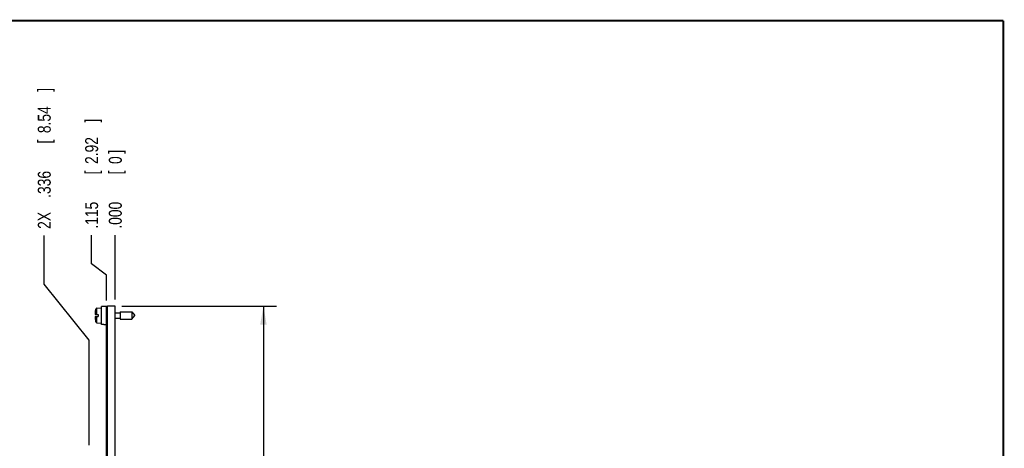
# Model space of a CAD drawing. Header units: inches. Extents: x 0.2 to 16.8, y 0.1 to 10.8.
# Tile 16 of 16: x 7.2 to 16.8, y 6.6 to 10.8. Entities that reach past the tile are written whole.
import ezdxf

# ---------------------------------------------------------------- set-up
doc = ezdxf.new("R2010")
doc.units = ezdxf.units.IN
doc.header["$LTSCALE"] = 0.935
doc.header["$MEASUREMENT"] = 0
doc.layers.get('0').update_dxf_attribs({"linetype": 'CONTINUOUS'})
doc.layers.add('DIMENSIONS', color=7, linetype='CONTINUOUS')
doc.styles.get("Standard").update_dxf_attribs({"font": 'txt', "width": 0.8})
doc.dimstyles.new('DIMSTYLE_1', dxfattribs={"dimtxt": 0.125, "dimasz": 0.18, "dimexe": 0.18, "dimexo": 0.0625, "dimgap": 0.09, "dimtad": 0, "dimtih": 1, "dimtoh": 1, "dimdec": 3, "dimlfac": 1.333333, "dimzin": 4, "dimdsep": 46, "dimtxsty": 'STANDARD', "dimblk": '_FILLED', "dimblk1": '_FILLED', "dimblk2": '_FILLED', "dimcen": 0.09, "dimadec": 0, "dimazin": 0, "dimtp": 0.005, "dimtm": 0.005, "dimtfac": 1, "dimtdec": 3, "dimtofl": 0, "dimtmove": 0, "dimatfit": 3, "dimldrblk": '_FILLED', "dimfxl": 1, "dimtolj": 1, "dimtzin": 4, "dimarcsym": 0})
doc.dimstyles.new('DIMSTYLE_3', dxfattribs={"dimtxt": 0.125, "dimasz": 0.18, "dimexe": 0.18, "dimexo": 0.0625, "dimgap": 0.09, "dimtad": 0, "dimtih": 1, "dimtoh": 1, "dimdec": 3, "dimlfac": 1.333333, "dimzin": 4, "dimdsep": 46, "dimtxsty": 'STANDARD', "dimblk": '_FILLED', "dimblk1": '_FILLED', "dimblk2": '_FILLED', "dimcen": 0.09, "dimadec": 0, "dimazin": 0, "dimtp": 0.005, "dimtm": 0.005, "dimtfac": 1, "dimtdec": 3, "dimtofl": 0, "dimtmove": 0, "dimatfit": 3, "dimldrblk": '_FILLED', "dimfxl": 1, "dimtolj": 1, "dimtzin": 4, "dimarcsym": 0})

# ---------------------------------------------------------------- blocks, each defined once
blk = doc.blocks.new('_FILLED')
at = {"color": 0, "linetype": 'BYBLOCK'}
blk.add_solid([(0, 0), (-1, 0.174), (-1, -0.174)], dxfattribs=at)
blk = doc.blocks.new('*D11')
at = {"layer": 'DIMENSIONS', "color": 2, "linetype": 'CONTINUOUS'}
for p, q in [((8.2238, 8.0012), (9.7192, 8.0012)), ((9.5942, 8.0012), (9.5942, 5.7667)), ((9.5942, 2.8922), (9.5942, 5.5167)), ((8.2238, 2.8922), (9.7192, 2.8922))]:
    blk.add_line(p, q, dxfattribs=at)
at = {"layer": 'DIMENSIONS', "color": 2, "linetype": 'CONTINUOUS', "xscale": 0.18, "yscale": 0.18, "zscale": 0.18}
for p, rotation in [((9.5942, 8.0012), 90), ((9.5942, 2.8922), 270)]:
    blk.add_blockref('_FILLED', p, dxfattribs=dict(at, rotation=rotation))
at = {"layer": 'DIMENSIONS', "color": 2, "linetype": 'CONTINUOUS', "width": 0.8}
for s, p in [('[', (9.5067, 5.5792)), (']', (10.2067, 5.5792)), ('6.812', (8.8817, 5.5792)), ('173.02', (9.6067, 5.5792))]:
    blk.add_text(s, height=0.125, dxfattribs=at).set_placement(p)
blk = doc.blocks.new('*D12')
at = {"layer": 'DIMENSIONS', "color": 2, "linetype": 'CONTINUOUS'}
for p, q in [((7.9326, 8.4083), (7.9326, 8.687)), ((8.0751, 8.2987), (7.9326, 8.4083)), ((8.0751, 8.0547), (8.0751, 8.2987))]:
    blk.add_line(p, q, dxfattribs=at)
at = {"layer": 'DIMENSIONS', "color": 2, "linetype": 'CONTINUOUS', "width": 0.8}
for s, p in [(']', (7.9951, 9.7745)), ('2.92', (7.9951, 9.3745)), ('[', (7.9951, 9.2745)), ('.115', (7.9951, 8.7495))]:
    blk.add_text(s, height=0.125, rotation=90, dxfattribs=at).set_placement(p)
blk = doc.blocks.new('*D13')
at = {"layer": 'DIMENSIONS', "color": 2, "linetype": 'CONTINUOUS'}
for p, q in [((7.4745, 8.2141), (7.4745, 8.6848)), ((7.9091, 7.6714), (7.4745, 8.2141)), ((7.9091, 6.6578), (7.9091, 7.6714))]:
    blk.add_line(p, q, dxfattribs=at)
at = {"layer": 'DIMENSIONS', "color": 2, "linetype": 'CONTINUOUS', "width": 0.8}
for s, p in [(']', (7.537, 10.0723)), ('8.54', (7.537, 9.6723)), ('[', (7.537, 9.5723)), ('.336', (7.537, 9.0473)), ('2X ', (7.537, 8.7473))]:
    blk.add_text(s, height=0.125, rotation=90, dxfattribs=at).set_placement(p)
blk = doc.blocks.new('*D14')
at = {"layer": 'DIMENSIONS', "color": 2, "linetype": 'CONTINUOUS'}
blk.add_line((8.1613, 8.0637), (8.1613, 8.687), dxfattribs=at)
at = {"layer": 'DIMENSIONS', "color": 2, "linetype": 'CONTINUOUS', "width": 0.8}
for s, p in [(']', (8.2238, 9.4745)), ('0', (8.2238, 9.3745)), ('[', (8.2238, 9.2745)), ('.000', (8.2238, 8.7495))]:
    blk.add_text(s, height=0.125, rotation=90, dxfattribs=at).set_placement(p)

msp = doc.modelspace()

# ---------------------------------------------------------------- linework, layer by layer
at = {"color": 7, "linetype": 'CONTINUOUS'}
for p, q in [((8.08631, 2.89224), (8.08631, 8.00124)), ((8.16131, 8.00124), (8.08631, 8.00124)), ((8.16131, 2.89224), (8.16131, 8.00124)), ((7.9655, 7.92082), (7.99605, 7.92082)), ((7.96899, 7.9533), (7.97349, 7.97289)), ((7.96899, 7.9533), (7.96922, 7.9533)), ((7.97349, 7.92082), (7.97349, 7.97289)), ((7.9842, 7.98154), (8.02706, 7.98401)), ((7.9842, 7.92082), (7.9842, 7.98154)), ((7.99605, 7.92082), (7.99605, 7.90016)), ((8.02706, 7.82271), (8.02706, 7.99827)), ((8.04956, 7.99827), (8.02706, 7.99827)), ((8.04956, 7.99827), (8.04956, 7.99899)), ((8.08631, 7.99899), (8.04956, 7.99899)), ((8.07506, 2.89974), (8.07506, 7.99224)), ((8.08631, 7.99224), (8.07506, 7.99224)), ((8.16131, 7.93677), (8.20983, 7.93677)), ((8.20983, 7.9474), (8.20983, 7.87358)), ((8.20983, 7.9474), (8.32089, 7.9474)), ((8.32089, 7.9474), (8.32089, 7.87358)), ((8.32089, 7.9474), (8.35186, 7.91049)), ((8.32089, 7.87358), (8.35186, 7.91049)), ((7.9655, 7.90016), (7.99605, 7.90016)), ((7.96899, 7.86767), (7.97349, 7.84809)), ((7.96922, 7.86767), (7.96899, 7.86767)), ((7.97349, 7.84809), (7.97349, 7.90016)), ((7.9842, 7.83944), (7.9842, 7.90016)), ((7.9842, 7.83944), (8.02706, 7.83697)), ((8.04956, 7.82271), (8.02706, 7.82271)), ((8.04956, 7.82199), (8.04956, 7.82271)), ((8.07506, 7.82199), (8.04956, 7.82199)), ((8.16131, 7.88421), (8.20983, 7.88421)), ((8.20983, 7.87358), (8.32089, 7.87358))]:
    msp.add_line(p, q, dxfattribs=at)
at = {"color": 7, "linetype": 'CONTINUOUS', "const_width": 0.02}
for points in [[(16.75, 10.75859), (0.25, 10.75859)], [(16.75, 0.25859), (16.75, 10.75859)]]:
    msp.add_lwpolyline(points, dxfattribs=at)
at = {"color": 7, "linetype": 'CONTINUOUS'}
for centre, radius, start, end in [((8.1998, 7.91049), 0.23452, 169.480854, 177.474318), ((7.98488, 7.96975), 0.01181, 93.303929, 164.585097), ((8.1998, 7.91049), 0.23452, 182.525682, 190.519146), ((7.98488, 7.85123), 0.01181, 195.414903, 266.696071)]:
    msp.add_arc(centre, radius, start, end, dxfattribs=at)

# ---------------------------------------------------------------- dimensions: what is measured, and where the dimension line sits
at = {"layer": 'DIMENSIONS', "color": 2, "linetype": 'CONTINUOUS'}
dim = msp.add_ordinate_dim(feature_location=(7.90914, 6.65778), offset=(-0.43464, 2.02697), dtype=0, origin=(8.16131, 8.00124), text='2X <>', dimstyle='DIMSTYLE_1', dxfattribs=at)
dim.commit()
dim.dimension.update_dxf_attribs({"geometry": '*D13', "text_midpoint": (7.4745, 9.45975)})
for feature_location, offset, dtype, origin, picture, middle in [((8.07506, 8.05474), (-0.14247, 0.63228), 0, (8.16131, 8.00124), '*D12', (7.93259, 9.31202)), ((8.1613054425, 8.0637396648), (0, 0.6232811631), 1, (8.1613054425, 8.0012396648), '*D14', (8.1613054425, 9.1620208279))]:
    dim = msp.add_ordinate_dim(feature_location=feature_location, offset=offset, dtype=dtype, origin=origin, dimstyle='DIMSTYLE_1', dxfattribs=at)
    dim.commit()
    dim.dimension.update_dxf_attribs({"geometry": picture, "text_midpoint": middle})
dim = msp.add_linear_dim(base=(9.59424, 8.00124), p1=(8.22381, 2.89224), p2=(8.22381, 8.00124), angle=90, dimstyle='DIMSTYLE_3', dxfattribs=at)
dim.commit()
dim.dimension.update_dxf_attribs({"geometry": '*D11', "text_midpoint": (9.59424, 5.64167), "dimtype": 160})

doc.saveas('drawing.dxf')
